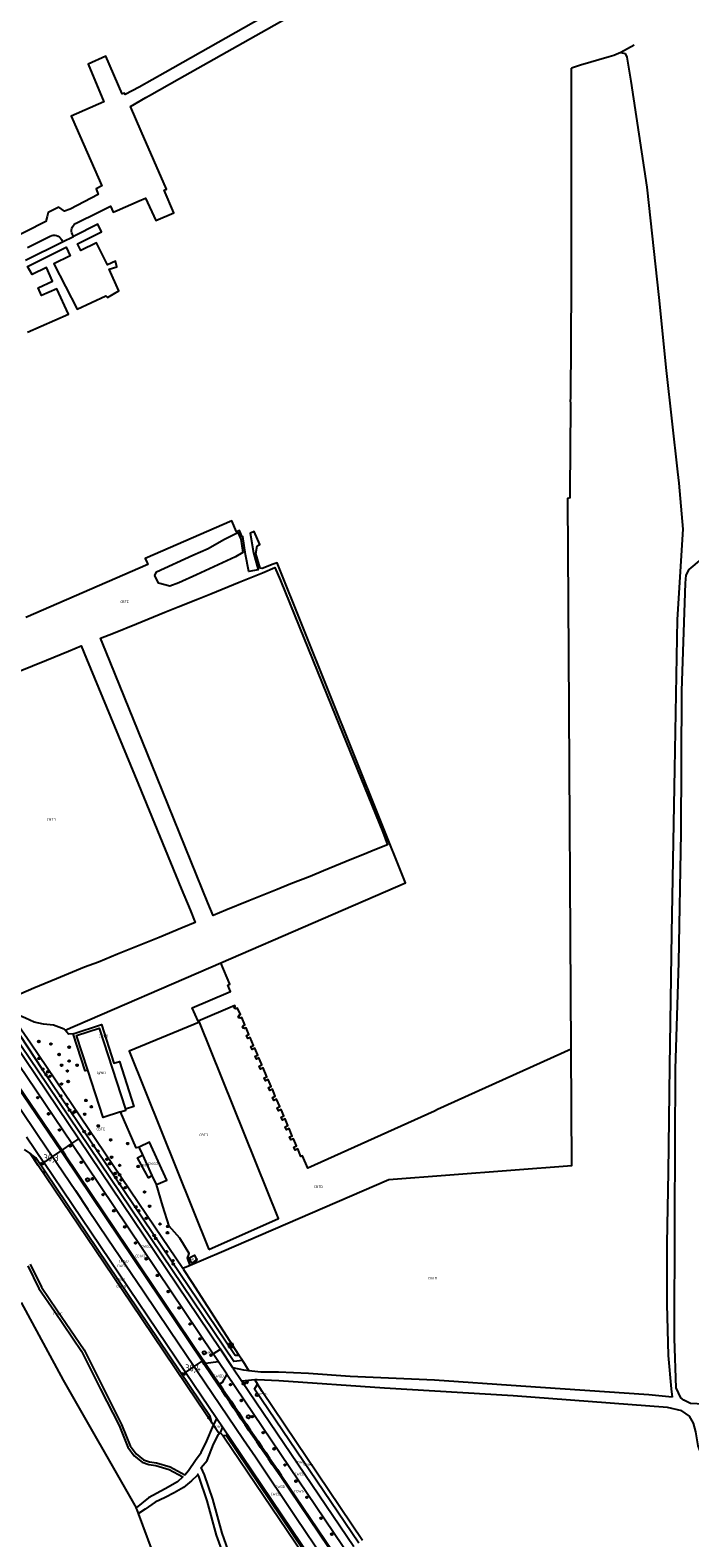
# Model space of a CAD drawing. Header units: metres. Extents: x 159597 to 163409, y 443622 to 446014.
# Tile 44 of 68: x 161053 to 161291, y 445115 to 445660. Entities that reach past the tile are written whole.
import ezdxf
from ezdxf.enums import TextEntityAlignment as Align

# ---------------------------------------------------------------- set-up
doc = ezdxf.new("R2010")
doc.units = ezdxf.units.M
doc.header["$LTSCALE"] = 4
doc.layers.get('0').update_dxf_attribs({"linetype": 'CONTINUOUS'})
for name, color, linetype in [('CBTD', 7, 'CONTINUOUS'), ('COWG', 7, 'CONTINUOUS'), ('CPND', 7, 'CONTINUOUS'), ('CWGD', 7, 'CONTINUOUS'), ('G_BTD', 3, 'CONTINUOUS'), ('G_OWG', 6, 'CONTINUOUS'), ('G_PND', 1, 'CONTINUOUS'), ('G_WGD', 7, 'CONTINUOUS'), ('LWGI', 7, 'CONTINUOUS'), ('NAR', 7, 'CONTINUOUS'), ('PPALHM', 10, 'CONTINUOUS'), ('PVGO', 102, 'CONTINUOUS')]:
    doc.layers.add(name, color=color, linetype=linetype)
for name, color, linetype, true_color in [('PBRD', 7, 'CONTINUOUS', 0xbd2877), ('PKST', 7, 'CONTINUOUS', 0xbd2877), ('PPAL', 7, 'CONTINUOUS', 0xbd2877), ('PPUT', 7, 'CONTINUOUS', 0xbd2877)]:
    doc.layers.add(name, color=color, linetype=linetype, true_color=true_color)
doc.styles.add('ISO', font='ISO')

# ---------------------------------------------------------------- blocks, each defined once
blk = doc.blocks.new('schk.dwg')
for p, q in [((0.86, 0.56), (-0.86, 0.56)), ((-0.86, 0.56), (-0.86, -0.56)), ((0.86, -0.56), (0.86, 0.56)), ((-0.86, -0.56), (0.86, -0.56))]:
    blk.add_line(p, q)
at = {"linetype": 'Continuous'}
for p, q in [((-0.86, 0.56), (0.86, -0.56)), ((-0.86, -0.56), (0.86, 0.56))]:
    blk.add_line(p, q, dxfattribs=at)
blk = doc.blocks.new('boom')
at = {"color": 0}
for radius in [0.315, 0.225, 0.135]:
    blk.add_circle((0, 0), radius, dxfattribs=at)
blk = doc.blocks.new('kolk')
at = {"color": 0}
blk.add_circle((0, 0), 0.6, dxfattribs=at)
at = {"color": 0, "linetype": 'Continuous', "style": 'ISO'}
blk.add_attdef('KOLK', (-0.04, -0.26), '', height=0.8, dxfattribs=at)
blk = doc.blocks.new('aanduidingsbord')
at = {"color": 0}
for p, q in [((-0.81, -0.33), (0, 0)), ((-1.45, -0.5), (-1.01, -0.5))]:
    blk.add_line(p, q, dxfattribs=at)
blk.add_circle((-1.23, -0.5), 0.45, dxfattribs=at)
blk = doc.blocks.new('verkeersbord-pl')
at = {"linetype": 'Continuous'}
blk.add_circle((0, 0), 0.03, dxfattribs=at)
blk = doc.blocks.new('verklikker')
at = {"color": 0}
blk.add_circle((0, 0), 0.45, dxfattribs=at)
at = {"color": 0, "style": 'ISO'}
blk.add_attdef('VERKLIKKER', (0.7, 0), '', height=0.9, dxfattribs=at)
blk = doc.blocks.new('verkeersbord')
at = {"color": 0}
for p, q in [((0.5, 0.32), (-0.5, 0.32)), ((-0.5, 0.32), (0, -0.6)), ((0, -0.6), (0.5, 0.32))]:
    blk.add_line(p, q, dxfattribs=at)
blk = doc.blocks.new('kilometerpaal')
at = {"color": 0}
for p, q in [((-0.44, 0.44), (0.44, -0.44)), ((-0.44, -0.44), (-0.44, 0.44)), ((0.44, 0.44), (-0.44, -0.44)), ((0.44, -0.44), (0.44, 0.44))]:
    blk.add_line(p, q, dxfattribs=at)
at = {"color": 0, "style": 'ISO'}
blk.add_attdef('KILOMETERPAAL', (0.59, 0.87), '', height=2.5, dxfattribs=at)

msp = doc.modelspace()

# ---------------------------------------------------------------- linework, layer by layer
at = {"layer": 'G_BTD', "linetype": 'Continuous', "transparency": 33554687}
for points in [[(161266.132, 445651.581), (161263.573, 445650.486), (161261.931, 445649.954), (161251.637, 445646.991), (161248.351, 445645.937)], [(161248.187, 445291.379), (161247.406, 445434.322), (161247.004, 445489.829), (161246.98, 445490.571), (161247.82, 445490.797), (161247.85, 445493.12), (161248.038, 445523.632), (161248.055, 445524.708), (161248.015, 445525.807), (161248.058, 445526.648), (161248.322, 445567.784), (161248.351, 445645.937)], [(161121.739, 445322.607), (161188.456, 445351.475), (161142.01, 445467.208), (161140.624, 445466.628), (161136.589, 445465.076), (161135.965, 445465.296), (161134.365, 445470.493), (161134.827, 445473.286), (161135.757, 445473.752), (161133.766, 445478.488), (161132.422, 445477.91), (161132.311, 445477.861), (161133.498, 445470.832), (161135.17, 445464.594), (161131.78, 445463.995), (161130.653, 445470.12), (161129.693, 445476.72), (161129.443, 445476.611), (161128.473, 445478.792), (161127.352, 445478.316), (161125.654, 445482.295), (161094.448, 445468.73), (161095.1, 445467.211), (161095.406, 445466.53), (161051.301, 445447.398)], [(161111.65, 445469.976), (161117.128, 445472.373), (161122.787, 445475.653), (161127.883, 445478.079), (161128.988, 445475.691), (161129.659, 445470.87), (161126.973, 445469.274), (161112.973, 445462.806), (161106.502, 445459.98), (161103.351, 445458.68), (161099.191, 445459.784), (161097.828, 445462.536), (161098.433, 445463.915), (161111.65, 445469.976)], [(161082.959, 445441.761), (161091.314, 445445.15), (161101.488, 445449.293), (161106.333, 445451.273), (161113.251, 445454.073), (161118.103, 445455.988), (161128.295, 445460.139), (161136.714, 445463.568), (161141.209, 445465.513), (161143.269, 445460.814), (161161.629, 445415.41), (161180.167, 445369.841), (161181.91, 445365.294), (161177.359, 445363.448), (161172.937, 445361.653), (161169.065, 445360.089), (161158.786, 445355.911), (161153.977, 445353.876), (161147.001, 445351.114), (161142.065, 445349.179), (161131.868, 445345.04), (161123.569, 445341.67), (161118.955, 445339.747), (161117.08, 445344.358), (161098.608, 445389.807), (161080.135, 445435.258), (161078.307, 445439.903), (161082.959, 445441.761)], [(161048.64, 445427.873), (161058.811, 445432.015), (161066.756, 445435.251), (161071.232, 445437.184), (161073.239, 445432.491), (161091.931, 445387.092), (161107.408, 445349.501), (161110.601, 445341.736), (161112.488, 445337.202), (161107.801, 445335.213), (161099.419, 445331.824), (161089.264, 445327.717), (161084.453, 445325.771), (161077.495, 445322.888), (161072.449, 445321.005), (161062.392, 445316.823), (161054.241, 445313.524), (161049.539, 445311.432)], [(161065.482, 445298.264), (161121.739, 445322.607)], [(161248.187, 445291.379), (161199.92, 445269.57), (161198.828, 445269.076), (161153.133, 445248.429), (161151.243, 445252.893), (161150.661, 445252.645), (161149.487, 445255.401), (161148.55, 445254.955), (161148.079, 445256.051), (161149.05, 445256.459), (161147.932, 445259.061), (161146.969, 445258.655), (161146.51, 445259.747), (161147.527, 445260.041), (161146.374, 445262.748), (161145.443, 445262.29), (161144.965, 445263.389), (161145.92, 445263.813), (161144.896, 445266.216), (161143.949, 445265.762), (161143.493, 445266.892), (161144.436, 445267.296), (161143.451, 445269.609), (161142.505, 445269.172), (161142.024, 445270.248), (161143.003, 445270.66), (161141.863, 445273.338), (161140.905, 445272.871), (161140.404, 445274.003), (161141.397, 445274.432), (161140.335, 445276.925), (161139.366, 445276.471), (161138.91, 445277.576), (161139.879, 445277.952), (161138.816, 445280.444), (161137.862, 445280.007), (161137.377, 445281.094), (161138.372, 445281.484), (161137.004, 445284.69), (161136.075, 445284.228), (161135.594, 445285.324), (161136.559, 445285.732), (161136.394, 445286.119), (161135.482, 445288.24), (161134.551, 445287.809), (161134.086, 445288.9), (161135.044, 445289.283), (161134.032, 445291.724), (161133.078, 445291.295), (161132.596, 445292.399), (161133.541, 445292.768), (161132.328, 445295.676), (161131.415, 445295.256), (161130.932, 445296.305), (161131.881, 445296.687), (161130.854, 445299.135), (161130.245, 445298.906), (161130.156, 445299.133), (161129.829, 445298.991), (161129.583, 445299.563), (161129.919, 445299.699), (161129.821, 445299.974), (161130.379, 445300.216), (161129.244, 445302.89), (161128.676, 445302.654), (161128.575, 445302.853), (161128.253, 445302.696), (161128.011, 445303.257), (161128.351, 445303.394), (161128.249, 445303.657), (161128.796, 445303.897), (161127.775, 445306.293), (161127.192, 445306.053), (161127.09, 445306.285), (161126.741, 445306.157), (161126.503, 445306.716), (161126.852, 445306.88), (161126.755, 445307.156), (161113.489, 445301.547), (161111.368, 445306.411), (161124.368, 445311.915), (161125.217, 445312.289), (161124.232, 445314.589), (161124.995, 445314.914), (161121.739, 445322.607)], [(161065.482, 445298.264), (161065.161, 445298.618), (161061.321, 445300.059), (161057.665, 445300.513), (161054.341, 445301.177), (161051.184, 445302.641), (161047.843, 445304.085), (161046.29, 445303.499)], [(161068.34, 445297.019), (161066.764, 445296.85), (161065.482, 445298.264)], [(161117.403, 445219.001), (161142.575, 445230.206), (161114.041, 445301.217), (161088.588, 445290.678), (161117.403, 445219.001)], [(161110.599, 445213.427), (161121.967, 445218.208), (161182.421, 445244.299), (161248.416, 445249.351), (161248.187, 445291.379)], [(161092.277, 445256.021), (161091.146, 445255.735), (161085.529, 445268.8)], [(161096.926, 445245.822), (161095.631, 445244.878), (161091.663, 445252.109), (161093.533, 445253.258)], [(161110.599, 445213.427), (161109.705, 445215.844), (161110.256, 445217.595), (161106.917, 445223.17), (161103.022, 445227.438), (161100.723, 445234.67), (161098.521, 445242.459)], [(161107.971, 445212.287), (161110.599, 445213.427)], [(161049.65, 445199.87), (161064.76, 445171.854), (161091.13, 445125.629)], [(161189.223, 444808.581), (161186.425, 444809.22), (161182.805, 444811.109), (161174.62, 444828.265), (161169.584, 444840.542), (161164.075, 444845.736), (161159.826, 444846.837), (161152.271, 444847.467), (161146.447, 444860.058), (161146.604, 444866.039), (161133.856, 444887.602), (161130.708, 444908.85), (161120.635, 444950.717), (161115.126, 444973.854), (161110.404, 445004.073), (161109.932, 445021.072), (161103.321, 445044.366), (161102.534, 445056.17), (161102.062, 445068.447), (161098.442, 445084.658), (161098.6, 445105.749), (161092.014, 445123.603)]]:
    msp.add_lwpolyline(points, dxfattribs=at)
at = {"layer": 'G_OWG', "linetype": 'Continuous', "transparency": 33554687}
for points in [[(161129.521, 445178.859), (161126.397, 445178.614), (161055.772, 445283.519), (161012.542, 445347.269), (161005.752, 445355.924), (160990.259, 445374.451), (160977.814, 445388.056), (160975.385, 445391.198), (160972.277, 445396.939), (160991.697, 445375.709), (161007.217, 445357.149), (161019.997, 445340.639), (161057.227, 445284.244), (161126.837, 445180.859), (161128.221, 445180.879)], [(161046.29, 445303.499), (161053.002, 445293.68), (161097.877, 445227.232), (161107.955, 445212.311), (161107.971, 445212.287)], [(161050.657, 445255.144), (161052.948, 445253.573)], [(161118.457, 445156.359), (161117.892, 445158.629), (161054.937, 445252.209), (161052.948, 445253.573)], [(161118.457, 445156.359), (161113.157, 445164.259), (161089.284, 445199.656), (161073.287, 445223.338), (161055.771, 445249.376), (161052.948, 445253.573)], [(161064.371, 445254.943), (161067.874, 445257.302)], [(161107.971, 445212.287), (161108.297, 445211.804), (161111.232, 445207.269), (161128.221, 445180.879)], [(161129.521, 445178.859), (161128.221, 445180.879)], [(161129.521, 445178.859), (161131.858, 445175.228)], [(161134, 445171.902), (161135.016, 445170.324)], [(161171.511, 445112.942), (161133.822, 445168.529), (161135.016, 445170.324)], [(161172.813, 445113.815), (161136.657, 445167.774), (161135.016, 445170.324)], [(161119.029, 445155.508), (161118.457, 445156.359)], [(161119.029, 445155.508), (161120.316, 445157.874)], [(161121.085, 445152.478), (161121.463, 445152.906)], [(161122.377, 445154.819), (161121.463, 445152.906)], [(161121.463, 445152.906), (161122.449, 445151.776)], [(161122.449, 445151.776), (161123.607, 445151.899), (161194.907, 445046.114), (161246.477, 444969.004)], [(161122.449, 445151.776), (161122.857, 445151.309), (161194.447, 445045.334), (161238.472, 444979.169), (161246.477, 444969.004)]]:
    msp.add_lwpolyline(points, dxfattribs=at)
at = {"layer": 'G_PND', "linetype": 'Continuous', "transparency": 33554687}
for points in [[(161085.529, 445268.8), (161079.213, 445266.745), (161073.643, 445283.868)], [(161085.529, 445268.8), (161087.436, 445269.42), (161087.318, 445269.784)]]:
    msp.add_lwpolyline(points, dxfattribs=at)
at = {"layer": 'G_WGD', "linetype": 'Continuous', "transparency": 33554687}
for points in [[(161142.705, 445667.54), (161101.609, 445644.363), (161092.175, 445639.042), (161087.188, 445636.386), (161086.9, 445636.898), (161086.062, 445636.582), (161080.179, 445650.233), (161073.775, 445647.34), (161079.459, 445633.708), (161067.656, 445628.575), (161068.131, 445627.536), (161078.753, 445603.371), (161076.668, 445602.342), (161077.427, 445600.277), (161067.321, 445594.969), (161065.214, 445594.222), (161063.247, 445595.72), (161059.314, 445593.75), (161058.986, 445592.254), (161058.507, 445590.507), (161015.504, 445568.745)], [(161069.2, 445589.789), (161077.834, 445594.013), (161081.926, 445596.015), (161082.889, 445593.902), (161084.273, 445594.514), (161092.231, 445597.941), (161094.539, 445598.956), (161098.202, 445590.855), (161104.73, 445593.634), (161104.726, 445593.643), (161101.199, 445601.834), (161102.074, 445602.183), (161092.989, 445623.127), (161089.112, 445632.066), (161094.682, 445635.342), (161095.96, 445636.063), (161106.779, 445642.163), (161144.806, 445663.604)], [(161270.999, 445654.247), (161266.132, 445651.581)], [(161266.132, 445651.581), (161267.676, 445651.198)], [(161267.676, 445651.198), (161268.366, 445649.839)], [(161268.366, 445649.839), (161269.79, 445641.252)], [(161269.79, 445641.252), (161275.539, 445602.955)], [(161275.539, 445602.955), (161279.896, 445563.057)], [(161051.914, 445550.519), (161066.753, 445557.022), (161062.479, 445566.205), (161056.944, 445563.761), (161055.777, 445566.52), (161060.967, 445568.905), (161058.793, 445573.896), (161053.6, 445571.32), (161051.864, 445574.271), (161065.861, 445581.215), (161067.326, 445578.128), (161061.454, 445575.215), (161069.824, 445558.884), (161080.209, 445563.64), (161080.751, 445563.07), (161084.916, 445565.47), (161081.352, 445573.28), (161084.131, 445574.121), (161083.667, 445576.218), (161080.744, 445574.825), (161076.803, 445582.828), (161071.225, 445580.061), (161069.957, 445582.476), (161078.613, 445586.764), (161077.246, 445589.504), (161068.505, 445585.143)], [(161068.505, 445585.143), (161068.163, 445585.829)], [(161051.147, 445576.483), (161064.542, 445583.167)], [(161051.895, 445581.127), (161060.094, 445585.254)], [(161064.15, 445583.953), (161064.542, 445583.167)], [(161064.542, 445583.167), (161068.505, 445585.143)], [(161279.896, 445563.057), (161282.557, 445536.709)], [(161282.557, 445536.709), (161286.629, 445500)], [(161286.629, 445500), (161287.074, 445495.984)], [(161287.074, 445495.984), (161288.534, 445479.274)], [(161288.534, 445479.274), (161286.544, 445446.746)], [(161288.16, 445420.944), (161289.46, 445459.791), (161289.76, 445462.68), (161290.803, 445464.762), (161299.744, 445472.167), (161303.348, 445473.652), (161309.691, 445473.543), (161327.027, 445471.749), (161313.134, 445162.318), (161291.334, 445163.35), (161288.899, 445164.566), (161287.786, 445165.378), (161286.121, 445169.08), (161285.488, 445186.838), (161285.599, 445229.78), (161285.929, 445284.173), (161287.114, 445322.899), (161287.967, 445369.589), (161288.16, 445420.944)], [(161286.544, 445446.746), (161285.511, 445392.769)], [(161285.511, 445392.769), (161284.49, 445333.308)], [(161003.57, 445335.826), (161003.808, 445335.523), (161007.001, 445331.191), (161012.954, 445323.063), (161017.43, 445316.663), (161022.215, 445309.674), (161029.866, 445298.501), (161032.326, 445294.801), (161036.497, 445288.871), (161043.507, 445278.377), (161050.053, 445268.665), (161059.297, 445254.998), (161060.91, 445252.612)], [(161067.874, 445257.302), (161051.877, 445281.079), (161015.127, 445335.394)], [(161020.427, 445333.199), (161070.397, 445259.001)], [(161284.49, 445333.308), (161283.71, 445285.244)], [(161068.34, 445297.019), (161078.608, 445300.276), (161083.09, 445286.346), (161085.096, 445286.959), (161090.332, 445270.725), (161087.318, 445269.784)], [(161073.643, 445283.868), (161072.705, 445283.608), (161068.34, 445297.019)], [(161073.643, 445283.868), (161069.592, 445296.32), (161077.814, 445298.995), (161087.318, 445269.784)], [(161044.111, 445284.967), (161064.371, 445254.943)], [(161283.71, 445285.244), (161283.281, 445246.981)], [(161051.602, 445259.697), (161057.799, 445250.517)], [(161067.874, 445257.302), (161070.397, 445259.001)], [(161070.397, 445259.001), (161121.539, 445183.061)], [(161064.371, 445254.943), (161063.915, 445254.636), (161060.91, 445252.612)], [(161064.371, 445254.943), (161065.548, 445253.2), (161115.435, 445178.95)], [(161067.874, 445257.302), (161118.983, 445181.339)], [(161098.521, 445242.459), (161102.185, 445244.083), (161095.919, 445257.801), (161092.277, 445256.021)], [(161093.533, 445253.258), (161092.277, 445256.021)], [(161096.926, 445245.822), (161093.533, 445253.258)], [(161060.91, 445252.612), (161057.799, 445250.517)], [(161109.015, 445174.627), (161057.799, 445250.517)], [(161060.91, 445252.612), (161062.594, 445250.121), (161069.228, 445240.346), (161073.692, 445233.614), (161080.951, 445222.866), (161093.664, 445204.08), (161103.28, 445189.775), (161112.121, 445176.718)], [(161098.521, 445242.459), (161096.926, 445245.822)], [(161283.281, 445246.981), (161282.816, 445221.178)], [(161282.816, 445221.178), (161282.773, 445199.246)], [(161111.709, 445214.383), (161111.231, 445214.117), (161110.527, 445215.563), (161110.329, 445215.994), (161112.199, 445216.982), (161113.1, 445215.211), (161111.709, 445214.383)], [(161051.979, 445213.159), (161056.06, 445204.895), (161061.614, 445196.723), (161071.466, 445182.272), (161078.301, 445168.602), (161084.959, 445155.41), (161088.092, 445147.594), (161090.391, 445144.475), (161093.343, 445142.149), (161095.741, 445141.379), (161098.29, 445140.995), (161103.066, 445139.566), (161108.022, 445136.913), (161106.041, 445135.071), (161101.558, 445132.551), (161095.636, 445129.338), (161091.13, 445125.629)], [(161052.815, 445213.725), (161056.926, 445205.401), (161062.442, 445197.287), (161072.33, 445182.78), (161079.195, 445169.052), (161085.871, 445155.822), (161088.974, 445148.086), (161091.116, 445145.177), (161093.819, 445143.045), (161095.971, 445142.357), (161098.508, 445141.973), (161103.448, 445140.494), (161108.749, 445137.659), (161110.064, 445139.152), (161112.631, 445142.95), (161114.58, 445145.731), (161116.67, 445149.924), (161118.741, 445154.65), (161119.029, 445155.508)], [(161282.773, 445199.246), (161283.288, 445180.714)], [(161118.983, 445181.339), (161121.539, 445183.061)], [(161126.099, 445176.29), (161121.539, 445183.061)], [(161109.015, 445174.627), (161112.121, 445176.718)], [(161112.121, 445176.718), (161114.979, 445178.642), (161115.435, 445178.95)], [(161112.121, 445176.718), (161113.076, 445175.308), (161129.963, 445150.318), (161134.18, 445144.086), (161148.797, 445122.351), (161159.079, 445107.114), (161171.811, 445088.186)], [(161116.208, 445177.798), (161115.435, 445178.95)], [(161120.927, 445178.449), (161116.208, 445177.798)], [(161116.208, 445177.798), (161121.233, 445170.342)], [(161120.927, 445178.449), (161118.983, 445181.339)], [(161123.857, 445173.994), (161120.927, 445178.449)], [(161283.288, 445180.714), (161284.355, 445168.701)], [(161120.316, 445157.874), (161109.015, 445174.627)], [(161123.857, 445173.994), (161122.192, 445170.954), (161121.233, 445170.342)], [(161123.857, 445173.994), (161178.703, 445092.839)], [(161131.858, 445175.228), (161130.023, 445175.455), (161126.099, 445176.29)], [(161126.099, 445176.29), (161129.354, 445171.477)], [(161134, 445171.902), (161129.354, 445171.477)], [(161129.354, 445171.477), (161169.718, 445111.741)], [(161136.195, 445174.693), (161131.858, 445175.228)], [(161316.699, 445101.243), (161304.984, 445121.396), (161300.149, 445132.509), (161294.101, 445148.054), (161293.208, 445153.137), (161292.392, 445156.315), (161290.888, 445158.82), (161288.232, 445160.706), (161283.019, 445161.984), (161227.254, 445166.103), (161180.851, 445168.884), (161142.704, 445171.6), (161134.889, 445171.983), (161134, 445171.902)], [(161142.512, 445174.718), (161136.195, 445174.693)], [(161153.326, 445174.259), (161142.512, 445174.718)], [(161168.366, 445173.164), (161153.326, 445174.259)], [(161198.928, 445171.795), (161168.366, 445173.164)], [(161230.01, 445169.635), (161198.928, 445171.795)], [(161276.227, 445166.565), (161230.01, 445169.635)], [(161284.665, 445165.614), (161276.227, 445166.565)], [(161284.355, 445168.701), (161284.665, 445165.614)], [(161119.029, 445155.508), (161119.132, 445155.354)], [(161121.085, 445152.478), (161119.132, 445155.354)], [(161122.377, 445154.819), (161120.316, 445157.874)], [(161127.183, 445102.575), (161122.184, 445116.472), (161118.782, 445128.821), (161115.796, 445137.563), (161114.622, 445140.247), (161116.801, 445142.821), (161119.073, 445148.72), (161120.888, 445152.224), (161121.085, 445152.478)], [(161168.716, 445086.097), (161122.377, 445154.819)], [(161125.189, 445101.913), (161120.18, 445115.836), (161116.774, 445128.203), (161113.836, 445136.801), (161113.364, 445137.881), (161113.203, 445137.408), (161111.114, 445135.485), (161108.182, 445133.017), (161104.867, 445131.07), (161101.609, 445129.472), (161098.033, 445127.777), (161094.37, 445125.158), (161092.014, 445123.603)], [(161143.553, 445137.541), (161175.277, 445090.526)], [(161092.014, 445123.603), (161091.517, 445124.951), (161091.13, 445125.629)]]:
    msp.add_lwpolyline(points, dxfattribs=at)
for points in [[(161060.094, 445585.254, -0.4287618), (161064.15, 445583.953)], [(161068.163, 445585.829, -0.3780292), (161069.2, 445589.789)], [(161121.233, 445170.342, 0.0021951), (161143.553, 445137.541)]]:
    msp.add_lwpolyline(points, format="xyb", dxfattribs=at)
at = {"layer": 'LWGI', "transparency": 33554687}
for points in [[(161063.915, 445254.636), (161043.656, 445284.659, 0.0014898), (161023.532, 445314.201, 0.0127426), (161006.445, 445337.938)], [(161174.826, 445090.221), (161143.096, 445137.233, -0.0028861), (161120.767, 445170.045), (161115.752, 445177.492), (161114.979, 445178.642)]]:
    msp.add_lwpolyline(points, format="xyb", dxfattribs=at)
msp.add_lwpolyline([(161114.979, 445178.642), (161065.092, 445252.892), (161063.915, 445254.636)], dxfattribs=at)

# ---------------------------------------------------------------- block references
at = {"layer": 'PBRD', "transparency": 33554687}
for name in ['verkeersbord', 'aanduidingsbord']:
    msp.add_blockref(name, (161131.222, 445171.073), dxfattribs=at)
msp.add_blockref('verklikker', (161134.81, 445166.52), dxfattribs=at).add_auto_attribs({'VERKLIKKER': 'verkl '})
at = {"layer": 'PKST', "transparency": 33554687}
msp.add_blockref('schk.dwg', (161125.322, 445184.324), dxfattribs=at)
at = {"layer": 'PPAL', "transparency": 33554687}
msp.add_blockref('verkeersbord-pl', (161131.222, 445171.073), dxfattribs=at)
at = {"layer": 'PPALHM', "transparency": 33554687}
for p, values in [((161057.082, 445250.034), {'KILOMETERPAAL': '30,3'}), ((161108.247, 445174.109), {'KILOMETERPAAL': '30,4'})]:
    msp.add_blockref('kilometerpaal', p, dxfattribs=at).add_auto_attribs(values)
at = {"layer": 'PPUT', "transparency": 33554687}
for p in [(161073.622, 445244.234), (161115.712, 445181.694), (161131.657, 445158.609)]:
    msp.add_blockref('kolk', p, dxfattribs=at).add_auto_attribs({'KOLK': 'Kolk'})
at = {"layer": 'PVGO', "transparency": 33554687}
for p in [(161056, 445294.188), (161060.363, 445293.284), (161066.956, 445292.143), (161056.047, 445288.089), (161063.322, 445289.484), (161064.225, 445285.619), (161066.921, 445287.149), (161069.826, 445285.604), (161057.41, 445284.175), (161058.577, 445282.224), (161059.26, 445283.256), (161060.016, 445281.6), (161066.293, 445283.519), (161063.877, 445274.527), (161064.179, 445278.817), (161066.596, 445279.729), (161055.595, 445273.896), (161066.071, 445271.494), (161067.1, 445269.395), (161073.003, 445272.905), (161074.96, 445270.622), (161059.532, 445268.047), (161068.225, 445268.323), (161068.879, 445268.783), (161072.553, 445267.901), (161077.452, 445263.68), (161063.468, 445262.199), (161072.36, 445261.643), (161074.236, 445260.837), (161081.936, 445258.641), (161067.349, 445256.433), (161075.674, 445256.605), (161077.353, 445254.637), (161088.094, 445257.307), (161054.656, 445251.654), (161071.314, 445250.543), (161080.55, 445251.605), (161081.559, 445250.006), (161082.276, 445252.365), (161085.187, 445249.454), (161091.87, 445249.043), (161057.843, 445246.929), (161075.334, 445244.57), (161083.571, 445246.513), (161083.791, 445245.044), (161085.163, 445246.045), (161085.186, 445242.831), (161085.768, 445244.205), (161079.183, 445238.843), (161087.184, 445241.391), (161094.18, 445239.795), (161083.087, 445233.033), (161091.018, 445234.413), (161092.051, 445233.003), (161095.986, 445234.66), (161087.019, 445227.181), (161094.793, 445230.298), (161099.747, 445228.26), (161102.528, 445227.367), (161090.923, 445221.371), (161097.643, 445224.063), (161098.22, 445223.02), (161102.465, 445225.075), (161094.772, 445215.644), (161102.136, 445218.254), (161104.455, 445214.982), (161098.787, 445209.668), (161104.539, 445213.788), (161102.72, 445203.816), (161106.68, 445197.923), (161110.584, 445192.113), (161114.212, 445186.715), (161118.157, 445180.844), (161125.242, 445170.179), (161129.109, 445164.464), (161117.487, 445158.234), (161133.06, 445158.626), (161136.983, 445152.828), (161140.934, 445146.989), (161144.885, 445141.15), (161148.836, 445135.311), (161152.787, 445129.473), (161157.896, 445121.923), (161161.791, 445116.167)]:
    msp.add_blockref('boom', p, dxfattribs=at)

# ---------------------------------------------------------------- texts
at = {"layer": 'CBTD', "transparency": 33554687, "style": 'ISO'}
for p in [(161086.985, 445453.136), (161060.563, 445374.406), (161078.445, 445262.556), (161115.582, 445260.457), (161094.295, 445249.451), (161156.949, 445241.73), (161198.253, 445208.668)]:
    msp.add_text('CBTD', height=0.9, dxfattribs=at).set_placement(p, align=Align.MIDDLE_CENTER)
at = {"layer": 'COWG', "transparency": 33554687, "style": 'ISO'}
for p in [(161092.649, 445216.672), (161085.487, 445208.144), (161085.703, 445205.717), (161120.755, 445155.094), (161150.433, 445142.156), (161153.318, 445141.342), (161149.968, 445131.696)]:
    msp.add_text('COWG', height=0.9, dxfattribs=at).set_placement(p, align=Align.MIDDLE_CENTER)
at = {"layer": 'CPND', "transparency": 33554687, "style": 'ISO'}
msp.add_text('CPND', height=0.9, dxfattribs=at).set_placement((161078.514, 445282.869), align=Align.MIDDLE_CENTER)
at = {"layer": 'CWGD', "transparency": 33554687, "style": 'ISO'}
for p in [(161079.336, 445296.165), (161097.231, 445250.054), (161094.707, 445220.162), (161086.617, 445214.829), (161111.715, 445215.557), (161086.04, 445213.119), (161062.874, 445195.764), (161120.92, 445173.305), (161143.176, 445133.328), (161150.144, 445137.903), (161141.48, 445130.656)]:
    msp.add_text('CWGD', height=0.9, dxfattribs=at).set_placement(p, align=Align.MIDDLE_CENTER)
at = {"layer": 'NAR', "transparency": 33554687, "style": 'ISO'}
msp.add_text('4', height=0.9, rotation=18, dxfattribs=at).set_placement((161077.731, 445282.615), align=Align.MIDDLE_CENTER)

doc.saveas('drawing.dxf')
